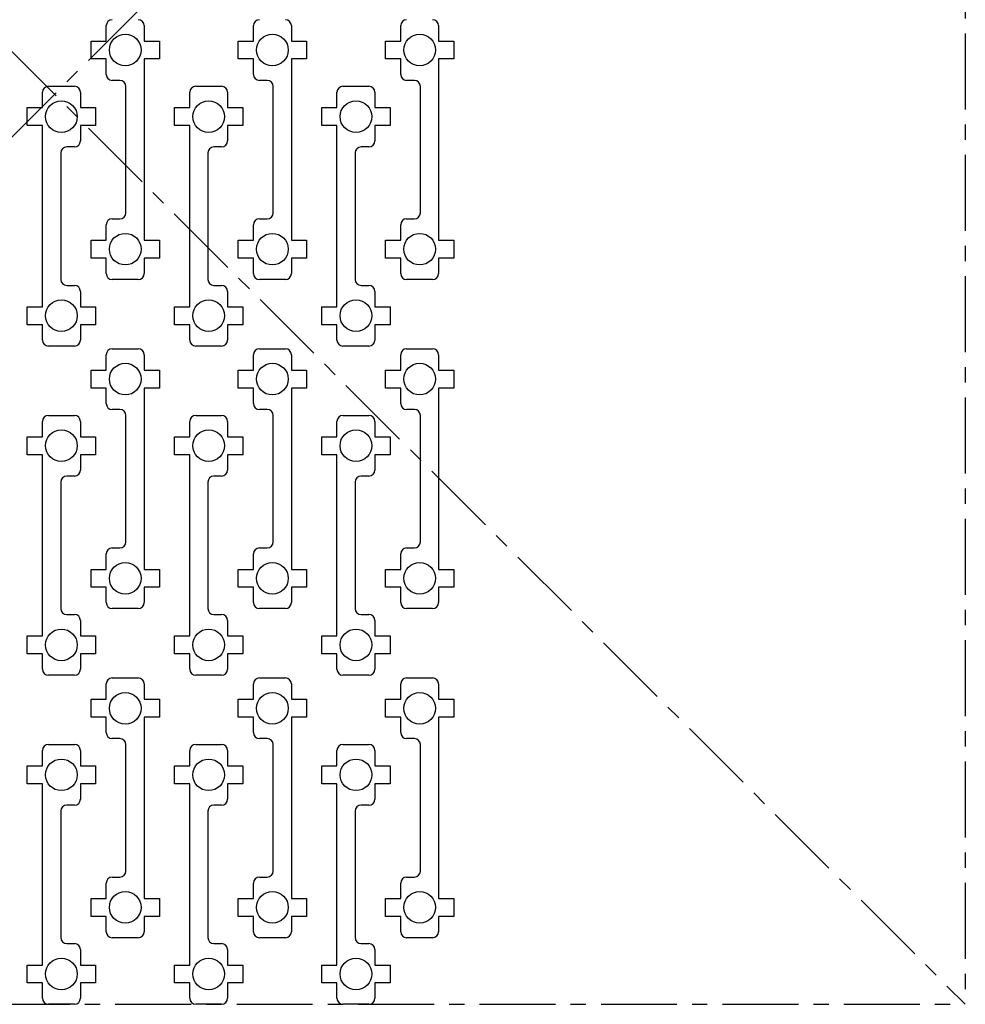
# Model space of a CAD drawing. Header units: inches. Extents: x -6 to 6, y -6.6 to 6.
# Tile 3 of 5: x -0.2 to 6, y -6 to 0.5. Entities that reach past the tile are written whole.
import ezdxf

# ---------------------------------------------------------------- set-up
doc = ezdxf.new("R2010")
doc.units = ezdxf.units.IN
doc.header["$MEASUREMENT"] = 0
doc.header["$PDSIZE"] = -1
doc.linetypes.add('CENTERX2', pattern=[0.8, 0.5, -0.1, 0.1, -0.1])

msp = doc.modelspace()

# ---------------------------------------------------------------- linework, layer by layer
at = {"color": 7, "linetype": 'CENTERX2'}
for p, q in [((-6, 6), (6, -6)), ((-6, -6), (6, 6)), ((6, 6), (6, -6)), ((-6, -6), (6, -6))]:
    msp.add_line(p, q, dxfattribs=at)
at = {"color": 7, "linetype": 'Continuous', "lineweight": 25}
for p, q in [((0.34, 0.3509), (0.34, 0.4525)), ((0.59, 0.4525), (0.59, 0.3509)), ((1.31, 0.3509), (1.31, 0.4525)), ((1.56, 0.4525), (1.56, 0.3509)), ((2.28, 0.3509), (2.28, 0.4525)), ((2.53, 0.4525), (2.53, 0.3509)), ((0.24, 0.2328), (0.24, 0.3509)), ((0.24, 0.3509), (0.34, 0.3509)), ((0.59, 0.3509), (0.69, 0.3509)), ((0.69, 0.3509), (0.69, 0.2328)), ((1.21, 0.2328), (1.21, 0.3509)), ((1.21, 0.3509), (1.31, 0.3509)), ((1.56, 0.3509), (1.66, 0.3509)), ((1.66, 0.3509), (1.66, 0.2328)), ((2.18, 0.2328), (2.18, 0.3509)), ((2.18, 0.3509), (2.28, 0.3509)), ((2.53, 0.3509), (2.63, 0.3509)), ((2.63, 0.3509), (2.63, 0.2328)), ((0.34, 0.2328), (0.24, 0.2328)), ((0.34, 0.1313), (0.34, 0.2328)), ((0.69, 0.2328), (0.59, 0.2328)), ((0.59, 0.2328), (0.59, -0.9621)), ((1.31, 0.2328), (1.21, 0.2328)), ((1.31, 0.1313), (1.31, 0.2328)), ((1.66, 0.2328), (1.56, 0.2328)), ((1.56, 0.2328), (1.56, -0.9621)), ((2.28, 0.2328), (2.18, 0.2328)), ((2.28, 0.1313), (2.28, 0.2328)), ((2.63, 0.2328), (2.53, 0.2328)), ((2.53, 0.2328), (2.53, -0.9621)), ((0.4306, 0.0919), (0.3794, 0.0919)), ((1.4006, 0.0919), (1.3494, 0.0919)), ((2.3706, 0.0919), (2.3194, 0.0919)), ((-0.08, -0.0879), (-0.08, 0.0136)), ((-0.0406, 0.053), (0.1306, 0.053)), ((0.17, 0.0136), (0.17, -0.0879)), ((0.47, -0.7817), (0.47, 0.0525)), ((0.89, -0.0879), (0.89, 0.0136)), ((0.9294, 0.053), (1.1006, 0.053)), ((1.14, 0.0136), (1.14, -0.0879)), ((1.44, -0.7817), (1.44, 0.0525)), ((1.86, -0.0879), (1.86, 0.0136)), ((1.8994, 0.053), (2.0706, 0.053)), ((2.11, 0.0136), (2.11, -0.0879)), ((2.41, -0.7817), (2.41, 0.0525)), ((-0.18, -0.2061), (-0.18, -0.0879)), ((-0.18, -0.0879), (-0.08, -0.0879)), ((0.17, -0.0879), (0.27, -0.0879)), ((0.27, -0.0879), (0.27, -0.2061)), ((0.79, -0.2061), (0.79, -0.0879)), ((0.79, -0.0879), (0.89, -0.0879)), ((1.14, -0.0879), (1.24, -0.0879)), ((1.24, -0.0879), (1.24, -0.2061)), ((1.76, -0.2061), (1.76, -0.0879)), ((1.76, -0.0879), (1.86, -0.0879)), ((2.11, -0.0879), (2.21, -0.0879)), ((2.21, -0.0879), (2.21, -0.2061)), ((-0.08, -0.2061), (-0.18, -0.2061)), ((-0.08, -1.4009), (-0.08, -0.2061)), ((0.27, -0.2061), (0.17, -0.2061)), ((0.17, -0.2061), (0.17, -0.3076)), ((0.89, -0.2061), (0.79, -0.2061)), ((0.89, -1.4009), (0.89, -0.2061)), ((1.24, -0.2061), (1.14, -0.2061)), ((1.14, -0.2061), (1.14, -0.3076)), ((1.86, -0.2061), (1.76, -0.2061)), ((1.86, -1.4009), (1.86, -0.2061)), ((2.21, -0.2061), (2.11, -0.2061)), ((2.11, -0.2061), (2.11, -0.3076)), ((0.04, -0.3864), (0.04, -1.2206)), ((0.1306, -0.347), (0.0794, -0.347)), ((1.01, -0.3864), (1.01, -1.2206)), ((1.1006, -0.347), (1.0494, -0.347)), ((1.98, -0.3864), (1.98, -1.2206)), ((2.0706, -0.347), (2.0194, -0.347)), ((0.3794, -0.8211), (0.4306, -0.8211)), ((1.3494, -0.8211), (1.4006, -0.8211)), ((2.3194, -0.8211), (2.3706, -0.8211)), ((0.34, -0.9621), (0.34, -0.8605)), ((1.31, -0.9621), (1.31, -0.8605)), ((2.28, -0.9621), (2.28, -0.8605)), ((0.24, -1.0802), (0.24, -0.9621)), ((0.24, -0.9621), (0.34, -0.9621)), ((0.59, -0.9621), (0.69, -0.9621)), ((0.69, -0.9621), (0.69, -1.0802)), ((1.21, -1.0802), (1.21, -0.9621)), ((1.21, -0.9621), (1.31, -0.9621)), ((1.56, -0.9621), (1.66, -0.9621)), ((1.66, -0.9621), (1.66, -1.0802)), ((2.18, -1.0802), (2.18, -0.9621)), ((2.18, -0.9621), (2.28, -0.9621)), ((2.53, -0.9621), (2.63, -0.9621)), ((2.63, -0.9621), (2.63, -1.0802)), ((0.34, -1.0802), (0.24, -1.0802)), ((0.34, -1.1817), (0.34, -1.0802)), ((0.69, -1.0802), (0.59, -1.0802)), ((0.59, -1.0802), (0.59, -1.1817)), ((1.31, -1.0802), (1.21, -1.0802)), ((1.31, -1.1817), (1.31, -1.0802)), ((1.66, -1.0802), (1.56, -1.0802)), ((1.56, -1.0802), (1.56, -1.1817)), ((2.28, -1.0802), (2.18, -1.0802)), ((2.28, -1.1817), (2.28, -1.0802)), ((2.63, -1.0802), (2.53, -1.0802)), ((2.53, -1.0802), (2.53, -1.1817)), ((0.5506, -1.2211), (0.3794, -1.2211)), ((1.5206, -1.2211), (1.3494, -1.2211)), ((2.4906, -1.2211), (2.3194, -1.2211)), ((0.0794, -1.26), (0.1306, -1.26)), ((1.0494, -1.26), (1.1006, -1.26)), ((2.0194, -1.26), (2.0706, -1.26)), ((0.17, -1.2994), (0.17, -1.4009)), ((1.14, -1.2994), (1.14, -1.4009)), ((2.11, -1.2994), (2.11, -1.4009)), ((-0.18, -1.5191), (-0.18, -1.4009)), ((-0.18, -1.4009), (-0.08, -1.4009)), ((0.17, -1.4009), (0.27, -1.4009)), ((0.27, -1.4009), (0.27, -1.5191)), ((0.79, -1.5191), (0.79, -1.4009)), ((0.79, -1.4009), (0.89, -1.4009)), ((1.14, -1.4009), (1.24, -1.4009)), ((1.24, -1.4009), (1.24, -1.5191)), ((1.76, -1.5191), (1.76, -1.4009)), ((1.76, -1.4009), (1.86, -1.4009)), ((2.11, -1.4009), (2.21, -1.4009)), ((2.21, -1.4009), (2.21, -1.5191)), ((-0.08, -1.5191), (-0.18, -1.5191)), ((-0.08, -1.6206), (-0.08, -1.5191)), ((0.27, -1.5191), (0.17, -1.5191)), ((0.17, -1.5191), (0.17, -1.6206)), ((0.89, -1.5191), (0.79, -1.5191)), ((0.89, -1.6206), (0.89, -1.5191)), ((1.24, -1.5191), (1.14, -1.5191)), ((1.14, -1.5191), (1.14, -1.6206)), ((1.86, -1.5191), (1.76, -1.5191)), ((1.86, -1.6206), (1.86, -1.5191)), ((2.21, -1.5191), (2.11, -1.5191)), ((2.11, -1.5191), (2.11, -1.6206)), ((0.1306, -1.66), (-0.0406, -1.66)), ((0.3794, -1.6781), (0.5506, -1.6781)), ((1.1006, -1.66), (0.9294, -1.66)), ((1.3494, -1.6781), (1.5206, -1.6781)), ((2.0706, -1.66), (1.8994, -1.66)), ((2.3194, -1.6781), (2.4906, -1.6781)), ((0.34, -1.8191), (0.34, -1.7175)), ((0.59, -1.7175), (0.59, -1.8191)), ((1.31, -1.8191), (1.31, -1.7175)), ((1.56, -1.7175), (1.56, -1.8191)), ((2.28, -1.8191), (2.28, -1.7175)), ((2.53, -1.7175), (2.53, -1.8191)), ((0.24, -1.9372), (0.24, -1.8191)), ((0.24, -1.8191), (0.34, -1.8191)), ((0.59, -1.8191), (0.69, -1.8191)), ((0.69, -1.8191), (0.69, -1.9372)), ((1.21, -1.9372), (1.21, -1.8191)), ((1.21, -1.8191), (1.31, -1.8191)), ((1.56, -1.8191), (1.66, -1.8191)), ((1.66, -1.8191), (1.66, -1.9372)), ((2.18, -1.9372), (2.18, -1.8191)), ((2.18, -1.8191), (2.28, -1.8191)), ((2.53, -1.8191), (2.63, -1.8191)), ((2.63, -1.8191), (2.63, -1.9372)), ((0.34, -1.9372), (0.24, -1.9372)), ((0.34, -2.0387), (0.34, -1.9372)), ((0.69, -1.9372), (0.59, -1.9372)), ((0.59, -1.9372), (0.59, -3.1321)), ((1.31, -1.9372), (1.21, -1.9372)), ((1.31, -2.0387), (1.31, -1.9372)), ((1.66, -1.9372), (1.56, -1.9372)), ((1.56, -1.9372), (1.56, -3.1321)), ((2.28, -1.9372), (2.18, -1.9372)), ((2.28, -2.0387), (2.28, -1.9372)), ((2.63, -1.9372), (2.53, -1.9372)), ((2.53, -1.9372), (2.53, -3.1321)), ((-0.0406, -2.117), (0.1306, -2.117)), ((0.4306, -2.0781), (0.3794, -2.0781)), ((0.47, -2.9517), (0.47, -2.1175)), ((0.9294, -2.117), (1.1006, -2.117)), ((1.4006, -2.0781), (1.3494, -2.0781)), ((1.44, -2.9517), (1.44, -2.1175)), ((1.8994, -2.117), (2.0706, -2.117)), ((2.3706, -2.0781), (2.3194, -2.0781)), ((2.41, -2.9517), (2.41, -2.1175)), ((-0.08, -2.2579), (-0.08, -2.1564)), ((0.17, -2.1564), (0.17, -2.2579)), ((0.89, -2.2579), (0.89, -2.1564)), ((1.14, -2.1564), (1.14, -2.2579)), ((1.86, -2.2579), (1.86, -2.1564)), ((2.11, -2.1564), (2.11, -2.2579)), ((-0.18, -2.3761), (-0.18, -2.2579)), ((-0.18, -2.2579), (-0.08, -2.2579)), ((0.17, -2.2579), (0.27, -2.2579)), ((0.27, -2.2579), (0.27, -2.3761)), ((0.79, -2.3761), (0.79, -2.2579)), ((0.79, -2.2579), (0.89, -2.2579)), ((1.14, -2.2579), (1.24, -2.2579)), ((1.24, -2.2579), (1.24, -2.3761)), ((1.76, -2.3761), (1.76, -2.2579)), ((1.76, -2.2579), (1.86, -2.2579)), ((2.11, -2.2579), (2.21, -2.2579)), ((2.21, -2.2579), (2.21, -2.3761)), ((-0.08, -2.3761), (-0.18, -2.3761)), ((-0.08, -3.5709), (-0.08, -2.3761)), ((0.27, -2.3761), (0.17, -2.3761)), ((0.17, -2.3761), (0.17, -2.4776)), ((0.89, -2.3761), (0.79, -2.3761)), ((0.89, -3.5709), (0.89, -2.3761)), ((1.24, -2.3761), (1.14, -2.3761)), ((1.14, -2.3761), (1.14, -2.4776)), ((1.86, -2.3761), (1.76, -2.3761)), ((1.86, -3.5709), (1.86, -2.3761)), ((2.21, -2.3761), (2.11, -2.3761)), ((2.11, -2.3761), (2.11, -2.4776)), ((0.1306, -2.517), (0.0794, -2.517)), ((1.1006, -2.517), (1.0494, -2.517)), ((2.0706, -2.517), (2.0194, -2.517)), ((0.04, -2.5564), (0.04, -3.3906)), ((1.01, -2.5564), (1.01, -3.3906)), ((1.98, -2.5564), (1.98, -3.3906)), ((0.34, -3.1321), (0.34, -3.0305)), ((0.3794, -2.9911), (0.4306, -2.9911)), ((1.31, -3.1321), (1.31, -3.0305)), ((1.3494, -2.9911), (1.4006, -2.9911)), ((2.28, -3.1321), (2.28, -3.0305)), ((2.3194, -2.9911), (2.3706, -2.9911)), ((0.24, -3.2502), (0.24, -3.1321)), ((0.24, -3.1321), (0.34, -3.1321)), ((0.59, -3.1321), (0.69, -3.1321)), ((0.69, -3.1321), (0.69, -3.2502)), ((1.21, -3.2502), (1.21, -3.1321)), ((1.21, -3.1321), (1.31, -3.1321)), ((1.56, -3.1321), (1.66, -3.1321)), ((1.66, -3.1321), (1.66, -3.2502)), ((2.18, -3.2502), (2.18, -3.1321)), ((2.18, -3.1321), (2.28, -3.1321)), ((2.53, -3.1321), (2.63, -3.1321)), ((2.63, -3.1321), (2.63, -3.2502)), ((0.34, -3.2502), (0.24, -3.2502)), ((0.34, -3.3517), (0.34, -3.2502)), ((0.69, -3.2502), (0.59, -3.2502)), ((0.59, -3.2502), (0.59, -3.3517)), ((1.31, -3.2502), (1.21, -3.2502)), ((1.31, -3.3517), (1.31, -3.2502)), ((1.66, -3.2502), (1.56, -3.2502)), ((1.56, -3.2502), (1.56, -3.3517)), ((2.28, -3.2502), (2.18, -3.2502)), ((2.28, -3.3517), (2.28, -3.2502)), ((2.63, -3.2502), (2.53, -3.2502)), ((2.53, -3.2502), (2.53, -3.3517)), ((0.0794, -3.43), (0.1306, -3.43)), ((0.5506, -3.3911), (0.3794, -3.3911)), ((1.0494, -3.43), (1.1006, -3.43)), ((1.5206, -3.3911), (1.3494, -3.3911)), ((2.0194, -3.43), (2.0706, -3.43)), ((2.4906, -3.3911), (2.3194, -3.3911)), ((0.17, -3.4694), (0.17, -3.5709)), ((1.14, -3.4694), (1.14, -3.5709)), ((2.11, -3.4694), (2.11, -3.5709)), ((-0.18, -3.6891), (-0.18, -3.5709)), ((-0.18, -3.5709), (-0.08, -3.5709)), ((0.17, -3.5709), (0.27, -3.5709)), ((0.27, -3.5709), (0.27, -3.6891)), ((0.79, -3.6891), (0.79, -3.5709)), ((0.79, -3.5709), (0.89, -3.5709)), ((1.14, -3.5709), (1.24, -3.5709)), ((1.24, -3.5709), (1.24, -3.6891)), ((1.76, -3.6891), (1.76, -3.5709)), ((1.76, -3.5709), (1.86, -3.5709)), ((2.11, -3.5709), (2.21, -3.5709)), ((2.21, -3.5709), (2.21, -3.6891)), ((-0.08, -3.6891), (-0.18, -3.6891)), ((-0.08, -3.7906), (-0.08, -3.6891)), ((0.27, -3.6891), (0.17, -3.6891)), ((0.17, -3.6891), (0.17, -3.7906)), ((0.89, -3.6891), (0.79, -3.6891)), ((0.89, -3.7906), (0.89, -3.6891)), ((1.24, -3.6891), (1.14, -3.6891)), ((1.14, -3.6891), (1.14, -3.7906)), ((1.86, -3.6891), (1.76, -3.6891)), ((1.86, -3.7906), (1.86, -3.6891)), ((2.21, -3.6891), (2.11, -3.6891)), ((2.11, -3.6891), (2.11, -3.7906)), ((0.1306, -3.83), (-0.0406, -3.83)), ((1.1006, -3.83), (0.9294, -3.83)), ((2.0706, -3.83), (1.8994, -3.83)), ((0.34, -3.9891), (0.34, -3.8875)), ((0.3794, -3.8481), (0.5506, -3.8481)), ((0.59, -3.8875), (0.59, -3.9891)), ((1.31, -3.9891), (1.31, -3.8875)), ((1.3494, -3.8481), (1.5206, -3.8481)), ((1.56, -3.8875), (1.56, -3.9891)), ((2.28, -3.9891), (2.28, -3.8875)), ((2.3194, -3.8481), (2.4906, -3.8481)), ((2.53, -3.8875), (2.53, -3.9891)), ((0.24, -4.1072), (0.24, -3.9891)), ((0.24, -3.9891), (0.34, -3.9891)), ((0.59, -3.9891), (0.69, -3.9891)), ((0.69, -3.9891), (0.69, -4.1072)), ((1.21, -4.1072), (1.21, -3.9891)), ((1.21, -3.9891), (1.31, -3.9891)), ((1.56, -3.9891), (1.66, -3.9891)), ((1.66, -3.9891), (1.66, -4.1072)), ((2.18, -4.1072), (2.18, -3.9891)), ((2.18, -3.9891), (2.28, -3.9891)), ((2.53, -3.9891), (2.63, -3.9891)), ((2.63, -3.9891), (2.63, -4.1072)), ((0.34, -4.1072), (0.24, -4.1072)), ((0.34, -4.2087), (0.34, -4.1072)), ((0.69, -4.1072), (0.59, -4.1072)), ((0.59, -4.1072), (0.59, -5.3021)), ((1.31, -4.1072), (1.21, -4.1072)), ((1.31, -4.2087), (1.31, -4.1072)), ((1.66, -4.1072), (1.56, -4.1072)), ((1.56, -4.1072), (1.56, -5.3021)), ((2.28, -4.1072), (2.18, -4.1072)), ((2.28, -4.2087), (2.28, -4.1072)), ((2.63, -4.1072), (2.53, -4.1072)), ((2.53, -4.1072), (2.53, -5.3021)), ((0.4306, -4.2481), (0.3794, -4.2481)), ((1.4006, -4.2481), (1.3494, -4.2481)), ((2.3706, -4.2481), (2.3194, -4.2481)), ((-0.08, -4.4279), (-0.08, -4.3264)), ((-0.0406, -4.287), (0.1306, -4.287)), ((0.17, -4.3264), (0.17, -4.4279)), ((0.47, -5.1217), (0.47, -4.2875)), ((0.89, -4.4279), (0.89, -4.3264)), ((0.9294, -4.287), (1.1006, -4.287)), ((1.14, -4.3264), (1.14, -4.4279)), ((1.44, -5.1217), (1.44, -4.2875)), ((1.86, -4.4279), (1.86, -4.3264)), ((1.8994, -4.287), (2.0706, -4.287)), ((2.11, -4.3264), (2.11, -4.4279)), ((2.41, -5.1217), (2.41, -4.2875)), ((-0.18, -4.5461), (-0.18, -4.4279)), ((-0.18, -4.4279), (-0.08, -4.4279)), ((0.17, -4.4279), (0.27, -4.4279)), ((0.27, -4.4279), (0.27, -4.5461)), ((0.79, -4.5461), (0.79, -4.4279)), ((0.79, -4.4279), (0.89, -4.4279)), ((1.14, -4.4279), (1.24, -4.4279)), ((1.24, -4.4279), (1.24, -4.5461)), ((1.76, -4.5461), (1.76, -4.4279)), ((1.76, -4.4279), (1.86, -4.4279)), ((2.11, -4.4279), (2.21, -4.4279)), ((2.21, -4.4279), (2.21, -4.5461)), ((-0.08, -4.5461), (-0.18, -4.5461)), ((-0.08, -5.7409), (-0.08, -4.5461)), ((0.27, -4.5461), (0.17, -4.5461)), ((0.17, -4.5461), (0.17, -4.6476)), ((0.89, -4.5461), (0.79, -4.5461)), ((0.89, -5.7409), (0.89, -4.5461)), ((1.24, -4.5461), (1.14, -4.5461)), ((1.14, -4.5461), (1.14, -4.6476)), ((1.86, -4.5461), (1.76, -4.5461)), ((1.86, -5.7409), (1.86, -4.5461)), ((2.21, -4.5461), (2.11, -4.5461)), ((2.11, -4.5461), (2.11, -4.6476)), ((0.04, -4.7264), (0.04, -5.5606)), ((0.1306, -4.687), (0.0794, -4.687)), ((1.01, -4.7264), (1.01, -5.5606)), ((1.1006, -4.687), (1.0494, -4.687)), ((1.98, -4.7264), (1.98, -5.5606)), ((2.0706, -4.687), (2.0194, -4.687)), ((0.3794, -5.1611), (0.4306, -5.1611)), ((1.3494, -5.1611), (1.4006, -5.1611)), ((2.3194, -5.1611), (2.3706, -5.1611)), ((0.34, -5.3021), (0.34, -5.2005)), ((1.31, -5.3021), (1.31, -5.2005)), ((2.28, -5.3021), (2.28, -5.2005)), ((0.24, -5.4202), (0.24, -5.3021)), ((0.24, -5.3021), (0.34, -5.3021)), ((0.59, -5.3021), (0.69, -5.3021)), ((0.69, -5.3021), (0.69, -5.4202)), ((1.21, -5.4202), (1.21, -5.3021)), ((1.21, -5.3021), (1.31, -5.3021)), ((1.56, -5.3021), (1.66, -5.3021)), ((1.66, -5.3021), (1.66, -5.4202)), ((2.18, -5.4202), (2.18, -5.3021)), ((2.18, -5.3021), (2.28, -5.3021)), ((2.53, -5.3021), (2.63, -5.3021)), ((2.63, -5.3021), (2.63, -5.4202)), ((0.34, -5.4202), (0.24, -5.4202)), ((0.34, -5.5217), (0.34, -5.4202)), ((0.69, -5.4202), (0.59, -5.4202)), ((0.59, -5.4202), (0.59, -5.5217)), ((1.31, -5.4202), (1.21, -5.4202)), ((1.31, -5.5217), (1.31, -5.4202)), ((1.66, -5.4202), (1.56, -5.4202)), ((1.56, -5.4202), (1.56, -5.5217)), ((2.28, -5.4202), (2.18, -5.4202)), ((2.28, -5.5217), (2.28, -5.4202)), ((2.63, -5.4202), (2.53, -5.4202)), ((2.53, -5.4202), (2.53, -5.5217)), ((0.5506, -5.5611), (0.3794, -5.5611)), ((1.5206, -5.5611), (1.3494, -5.5611)), ((2.4906, -5.5611), (2.3194, -5.5611)), ((0.0794, -5.6), (0.1306, -5.6)), ((0.17, -5.6394), (0.17, -5.7409)), ((1.0494, -5.6), (1.1006, -5.6)), ((1.14, -5.6394), (1.14, -5.7409)), ((2.0194, -5.6), (2.0706, -5.6)), ((2.11, -5.6394), (2.11, -5.7409)), ((-0.18, -5.8591), (-0.18, -5.7409)), ((-0.18, -5.7409), (-0.08, -5.7409)), ((0.17, -5.7409), (0.27, -5.7409)), ((0.27, -5.7409), (0.27, -5.8591)), ((0.79, -5.8591), (0.79, -5.7409)), ((0.79, -5.7409), (0.89, -5.7409)), ((1.14, -5.7409), (1.24, -5.7409)), ((1.24, -5.7409), (1.24, -5.8591)), ((1.76, -5.8591), (1.76, -5.7409)), ((1.76, -5.7409), (1.86, -5.7409)), ((2.11, -5.7409), (2.21, -5.7409)), ((2.21, -5.7409), (2.21, -5.8591)), ((-0.08, -5.8591), (-0.18, -5.8591)), ((-0.08, -5.9606), (-0.08, -5.8591)), ((0.27, -5.8591), (0.17, -5.8591)), ((0.17, -5.8591), (0.17, -5.9606)), ((0.89, -5.8591), (0.79, -5.8591)), ((0.89, -5.9606), (0.89, -5.8591)), ((1.24, -5.8591), (1.14, -5.8591)), ((1.14, -5.8591), (1.14, -5.9606)), ((1.86, -5.8591), (1.76, -5.8591)), ((1.86, -5.9606), (1.86, -5.8591)), ((2.21, -5.8591), (2.11, -5.8591)), ((2.11, -5.8591), (2.11, -5.9606)), ((0.1306, -6), (-0.0406, -6)), ((1.1006, -6), (0.9294, -6)), ((2.0706, -6), (1.8994, -6))]:
    msp.add_line(p, q, dxfattribs=at)
for centre in [(0.465, 0.2919), (1.435, 0.2919), (2.405, 0.2919), (0.045, -0.147), (1.015, -0.147), (1.985, -0.147), (0.465, -1.0211), (1.435, -1.0211), (2.405, -1.0211), (0.045, -1.46), (1.015, -1.46), (1.985, -1.46), (0.465, -1.8781), (1.435, -1.8781), (2.405, -1.8781), (0.045, -2.317), (1.015, -2.317), (1.985, -2.317), (0.465, -3.1911), (1.435, -3.1911), (2.405, -3.1911), (0.045, -3.63), (1.015, -3.63), (1.985, -3.63), (0.465, -4.0481), (1.435, -4.0481), (2.405, -4.0481), (0.045, -4.487), (1.015, -4.487), (1.985, -4.487), (0.465, -5.3611), (1.435, -5.3611), (2.405, -5.3611), (0.045, -5.8), (1.015, -5.8), (1.985, -5.8)]:
    msp.add_circle(centre, 0.1043, dxfattribs=at)
for centre, start, end in [((0.3794, 0.4525), 90, 180), ((0.5506, 0.4525), 0, 90), ((1.3494, 0.4525), 90, 180), ((1.5206, 0.4525), 0, 90), ((2.3194, 0.4525), 90, 180), ((2.4906, 0.4525), 0, 90), ((0.3794, 0.1313), 180, 270), ((1.3494, 0.1313), 180, 270), ((2.3194, 0.1313), 180, 270), ((0.4306, 0.0525), 0, 90), ((1.4006, 0.0525), 0, 90), ((2.3706, 0.0525), 0, 90), ((-0.0406, 0.0136), 90, 180), ((0.1306, 0.0136), 0, 90), ((0.9294, 0.0136), 90, 180), ((1.1006, 0.0136), 0, 90), ((1.8994, 0.0136), 90, 180), ((2.0706, 0.0136), 0, 90), ((0.1306, -0.3076), 270, 0), ((1.1006, -0.3076), 270, 0), ((2.0706, -0.3076), 270, 0), ((0.0794, -0.3864), 90, 180), ((1.0494, -0.3864), 90, 180), ((2.0194, -0.3864), 90, 180), ((0.3794, -0.8605), 90, 180), ((0.4306, -0.7817), 270, 0), ((1.3494, -0.8605), 90, 180), ((1.4006, -0.7817), 270, 0), ((2.3194, -0.8605), 90, 180), ((2.3706, -0.7817), 270, 360), ((0.0794, -1.2206), 180, 270), ((0.3794, -1.1817), 180, 270), ((0.5506, -1.1817), 270, 0), ((1.0494, -1.2206), 180, 270), ((1.3494, -1.1817), 180, 270), ((1.5206, -1.1817), 270, 0), ((2.0194, -1.2206), 180, 270), ((2.3194, -1.1817), 180, 270), ((2.4906, -1.1817), 270, 0), ((0.1306, -1.2994), 0, 90), ((1.1006, -1.2994), 0, 90), ((2.0706, -1.2994), 0, 90), ((-0.0406, -1.6206), 180, 270), ((0.1306, -1.6206), 270, 0), ((0.9294, -1.6206), 180, 270), ((1.1006, -1.6206), 270, 0), ((1.8994, -1.6206), 180, 270), ((2.0706, -1.6206), 270, 0), ((0.3794, -1.7175), 90, 180), ((0.5506, -1.7175), 0, 90), ((1.3494, -1.7175), 90, 180), ((1.5206, -1.7175), 0, 90), ((2.3194, -1.7175), 90, 180), ((2.4906, -1.7175), 0, 90), ((0.3794, -2.0387), 180, 270), ((1.3494, -2.0387), 180, 270), ((2.3194, -2.0387), 180, 270), ((-0.0406, -2.1564), 90, 180), ((0.1306, -2.1564), 0, 90), ((0.4306, -2.1175), 0, 90), ((0.9294, -2.1564), 90, 180), ((1.1006, -2.1564), 0, 90), ((1.4006, -2.1175), 0, 90), ((1.8994, -2.1564), 90, 180), ((2.0706, -2.1564), 0, 90), ((2.3706, -2.1175), 0, 90), ((0.0794, -2.5564), 90, 180), ((0.1306, -2.4776), 270, 0), ((1.0494, -2.5564), 90, 180), ((1.1006, -2.4776), 270, 0), ((2.0194, -2.5564), 90, 180), ((2.0706, -2.4776), 270, 0), ((0.4306, -2.9517), 270, 0), ((1.4006, -2.9517), 270, 0), ((2.3706, -2.9517), 270, 360), ((0.3794, -3.0305), 90, 180), ((1.3494, -3.0305), 90, 180), ((2.3194, -3.0305), 90, 180), ((0.3794, -3.3517), 180, 270), ((0.5506, -3.3517), 270, 360), ((1.3494, -3.3517), 180, 270), ((1.5206, -3.3517), 270, 360), ((2.3194, -3.3517), 180, 270), ((2.4906, -3.3517), 270, 360), ((0.0794, -3.3906), 180, 270), ((0.1306, -3.4694), 0, 90), ((1.0494, -3.3906), 180, 270), ((1.1006, -3.4694), 0, 90), ((2.0194, -3.3906), 180, 270), ((2.0706, -3.4694), 0, 90), ((-0.0406, -3.7906), 180, 270), ((0.1306, -3.7906), 270, 0), ((0.9294, -3.7906), 180, 270), ((1.1006, -3.7906), 270, 0), ((1.8994, -3.7906), 180, 270), ((2.0706, -3.7906), 270, 0), ((0.3794, -3.8875), 90, 180), ((0.5506, -3.8875), 0, 90), ((1.3494, -3.8875), 90, 180), ((1.5206, -3.8875), 0, 90), ((2.3194, -3.8875), 90, 180), ((2.4906, -3.8875), 0, 90), ((0.3794, -4.2087), 180, 270), ((1.3494, -4.2087), 180, 270), ((2.3194, -4.2087), 180, 270), ((0.4306, -4.2875), 0, 90), ((1.4006, -4.2875), 360, 90), ((2.3706, -4.2875), 0, 90), ((-0.0406, -4.3264), 90, 180), ((0.1306, -4.3264), 0, 90), ((0.9294, -4.3264), 90, 180), ((1.1006, -4.3264), 0, 90), ((1.8994, -4.3264), 90, 180), ((2.0706, -4.3264), 0, 90), ((0.1306, -4.6476), 270, 0), ((1.1006, -4.6476), 270, 0), ((2.0706, -4.6476), 270, 0), ((0.0794, -4.7264), 90, 180), ((1.0494, -4.7264), 90, 180), ((2.0194, -4.7264), 90, 180), ((0.4306, -5.1217), 270, 0), ((1.4006, -5.1217), 270, 0), ((2.3706, -5.1217), 270, 0), ((0.3794, -5.2005), 90, 180), ((1.3494, -5.2005), 90, 180), ((2.3194, -5.2005), 90, 180), ((0.0794, -5.5606), 180, 270), ((0.3794, -5.5217), 180, 270), ((0.5506, -5.5217), 270, 0), ((1.0494, -5.5606), 180, 270), ((1.3494, -5.5217), 180, 270), ((1.5206, -5.5217), 270, 0), ((2.0194, -5.5606), 180, 270), ((2.3194, -5.5217), 180, 270), ((2.4906, -5.5217), 270, 0), ((0.1306, -5.6394), 0, 90), ((1.1006, -5.6394), 0, 90), ((2.0706, -5.6394), 0, 90), ((-0.0406, -5.9606), 180, 270), ((0.1306, -5.9606), 270, 0), ((0.9294, -5.9606), 180, 270), ((1.1006, -5.9606), 270, 0), ((1.8994, -5.9606), 180, 270), ((2.0706, -5.9606), 270, 0)]:
    msp.add_arc(centre, 0.0394, start, end, dxfattribs=at)
at = {"color": 7, "linetype": 'Continuous'}
msp.add_point((0, 0), dxfattribs=at)

doc.saveas('drawing.dxf')
